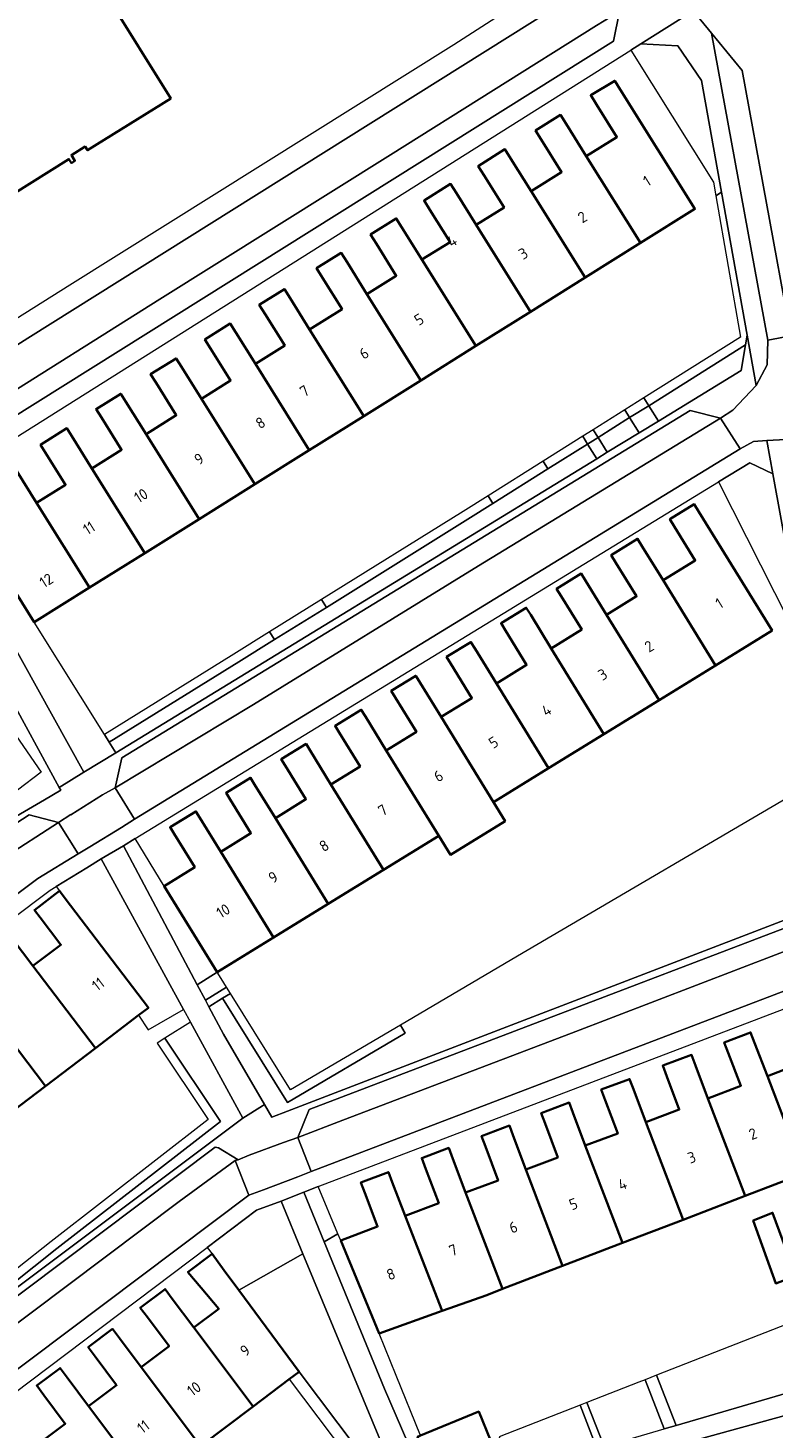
# Model space of a CAD drawing. Extents: x 151587 to 155483, y 462503 to 464608.
# Tile 71 of 236: x 152449 to 152509, y 463739 to 463853. Entities that reach past the tile are written whole.
import ezdxf
from ezdxf.enums import TextEntityAlignment as Align

# ---------------------------------------------------------------- set-up
doc = ezdxf.new("R2010")
doc.units = 0
doc.header["$LTSCALE"] = 0.5
for name, color, linetype, lineweight in [('B-RO-GR-BEPLANTING_CULTUUR_BODEMBEDEKKER-GV', 251, 'CONTINUOUS', 18), ('B-RO-GR-BEPLANTING_CULTUUR_HEESTERS-GV', 251, 'CONTINUOUS', 18), ('B-RO-GR-GROENVOORZIENING-GV', 251, 'CONTINUOUS', 18), ('B-RO-GR-HAAG-GV', 251, 'CONTINUOUS', 13), ('B-RO-OG-BEBOUWING-GV', 6, 'CONTINUOUS', 35), ('B-RO-OG-BEBOUWING-T18', 1, 'CONTINUOUS', 18), ('B-RO-OG-TERREIN_CULTUURSCHEIDING-GV', 251, 'CONTINUOUS', 18), ('B-RO-VH-VERHARDING_ASFALT-GV', 251, 'CONTINUOUS', 18), ('B-RO-VH-VERHARDING_BETONSTRAATSTEEN-GV', 251, 'CONTINUOUS', 18), ('B-RO-VH-VERHARDING_STRAATBAKSTEEN-GV', 251, 'CONTINUOUS', 18), ('B-RO-VH-VERHARDING_TEGEL-GV', 251, 'CONTINUOUS', 18)]:
    doc.layers.add(name, color=color, linetype=linetype, lineweight=lineweight)
doc.styles.add('NLCS-ISO-M200-T18', font='NLCS-ISO.ttf', dxfattribs={"height": 0.36})

msp = doc.modelspace()

# ---------------------------------------------------------------- linework, layer by layer
at = {"layer": 'B-RO-GR-BEPLANTING_CULTUUR_BODEMBEDEKKER-GV', "flags": 128}
for points in [[(152498.56, 463851.495), (152497.742, 463850.98), (152504.493, 463840.241), (152504.684, 463839.134), (152505.139, 463839.418), (152503.508, 463848.509), (152501.585, 463851.346)], [(152507.085, 463826.988), (152499.208, 463822.048), (152499.993, 463820.798), (152506.723, 463824.909)], [(152498.426, 463819.841), (152499.993, 463820.798), (152499.208, 463822.048), (152497.653, 463821.074)], [(152494.677, 463820.093), (152493.83, 463819.561), (152494.229, 463818.926), (152495.076, 463819.457)], [(152495.076, 463819.457), (152495.83, 463818.255), (152498.426, 463819.841), (152497.653, 463821.074)], [(152455.269, 463794.653), (152455.801, 463793.802), (152494.977, 463817.733), (152494.229, 463818.926), (152491.001, 463816.902), (152486.514, 463814.088), (152484.479, 463812.812), (152472.952, 463805.634), (152468.728, 463803.004), (152465.821, 463801.194)], [(152510.584, 463804.604), (152511.468, 463804.766), (152509.32, 463816.498), (152507.45, 463817.407), (152504.901, 463815.85)], [(152443.177, 463810.229), (152453.194, 463792.209), (152455.801, 463793.802), (152455.269, 463794.653), (152454.871, 463795.289), (152449.16, 463804.425), (152444.87, 463811.287)], [(152451.19, 463790.984), (152446.823, 463799.001), (152445.632, 463798.141), (152449.732, 463792.216), (152445.846, 463789.29), (152446.745, 463788.081), (152449.987, 463789.977), (152451.315, 463790.754)], [(152513.862, 463791.684), (152512.866, 463791.502), (152488.522, 463777.24), (152478.987, 463771.629), (152479.367, 463770.982), (152469.791, 463765.347), (152464.502, 463773.82), (152463.383, 463773.122), (152464.565, 463770.899), (152467.911, 463765.164), (152468.506, 463764.144), (152469.793, 463764.638), (152512.799, 463781.151), (152515.263, 463784.029)], [(152456.416, 463786.231), (152462.425, 463774.924), (152464.067, 463775.935), (152459.751, 463782.946), (152457.37, 463786.814)], [(152461.321, 463772.907), (152454.619, 463785.176), (152453.431, 463784.441), (152450.948, 463782.906), (152451.215, 463782.552), (152451.678, 463781.944), (152458.451, 463773.05), (152457.654, 463772.443), (152458.446, 463771.254)], [(152464.067, 463775.935), (152462.425, 463774.924), (152463.101, 463773.653), (152464.821, 463774.727), (152464.386, 463775.424)], [(152464.502, 463773.82), (152465.139, 463774.218), (152464.821, 463774.727), (152463.101, 463773.653), (152463.383, 463773.122)], [(152473.89, 463754.642), (152472.296, 463758.494), (152471.105, 463758.04), (152472.766, 463754.003)], [(152465.824, 463750.054), (152471.038, 463753.02), (152469.257, 463757.3), (152467.264, 463756.566), (152463.251, 463753.541), (152463.642, 463753.011), (152464.637, 463751.662)], [(152465.824, 463750.054), (152470.729, 463743.404), (152478.689, 463732.859), (152479.299, 463733.253), (152477.589, 463737.28), (152471.038, 463753.02)]]:
    msp.add_lwpolyline(points, close=True, dxfattribs=at)
at = {"layer": 'B-RO-GR-BEPLANTING_CULTUUR_HEESTERS-GV', "flags": 128}
for points in [[(152512.795, 463773.069), (152512.98, 463772.586), (152513.115, 463772.235), (152517.186, 463761.611), (152516.249, 463761.252), (152519.361, 463750.767), (152499.84, 463743.131), (152501.434, 463739.056), (152520.242, 463744.549), (152522.258, 463746.294), (152517.195, 463773.856), (152515.187, 463774.852), (152512.504, 463773.829)], [(152466.152, 463764.063), (152461.888, 463771.87), (152459.802, 463770.571), (152464.329, 463763.775), (152451.005, 463753.439), (152445.48, 463749.092), (152441.966, 463746.511), (152442.239, 463746.14)], [(152480.536, 463735.437), (152481.333, 463735.816), (152480.382, 463738.136), (152480.605, 463738.227), (152478.627, 463743.116), (152477.242, 463746.54), (152474.116, 463754.096), (152473.89, 463754.642), (152472.766, 463754.003), (152477.685, 463742.042)], [(152495.567, 463737.343), (152500.47, 463738.775), (152498.909, 463742.766), (152498.407, 463742.57), (152494.173, 463740.919)], [(152500.47, 463738.775), (152501.434, 463739.056), (152499.84, 463743.131), (152498.909, 463742.766)], [(152488.174, 463735.184), (152494.989, 463737.174), (152493.614, 463740.702), (152487.024, 463738.133)], [(152495.567, 463737.343), (152494.173, 463740.919), (152493.614, 463740.702), (152494.989, 463737.174)]]:
    msp.add_lwpolyline(points, close=True, dxfattribs=at)
at = {"layer": 'B-RO-GR-GROENVOORZIENING-GV', "flags": 128}
for points in [[(152505.139, 463839.418), (152504.684, 463839.134), (152506.672, 463827.615), (152498.809, 463822.684), (152499.208, 463822.048), (152507.085, 463826.988), (152507.224, 463827.79)], [(152498.809, 463822.684), (152497.255, 463821.709), (152497.653, 463821.074), (152499.208, 463822.048)], [(152495.076, 463819.457), (152497.653, 463821.074), (152497.255, 463821.709), (152494.677, 463820.093)], [(152491.001, 463816.902), (152494.229, 463818.926), (152493.83, 463819.561), (152490.603, 463817.537)], [(152494.977, 463817.733), (152495.83, 463818.255), (152495.076, 463819.457), (152494.229, 463818.926)], [(152486.514, 463814.088), (152491.001, 463816.902), (152490.603, 463817.537), (152486.115, 463814.723)], [(152472.556, 463806.271), (152472.952, 463805.634), (152484.479, 463812.812), (152486.514, 463814.088), (152486.115, 463814.723), (152484.082, 463813.448)], [(152468.728, 463803.004), (152472.952, 463805.634), (152472.556, 463806.271), (152468.332, 463803.641)], [(152454.871, 463795.289), (152455.269, 463794.653), (152465.821, 463801.194), (152468.728, 463803.004), (152468.332, 463803.641), (152465.425, 463801.831)], [(152465.139, 463774.218), (152464.502, 463773.82), (152469.791, 463765.347), (152479.367, 463770.982), (152478.987, 463771.629), (152470.04, 463766.364)], [(152459.802, 463770.571), (152459.165, 463770.174), (152463.318, 463763.94), (152450.543, 463754.03), (152445.026, 463749.689), (152441.522, 463747.116), (152441.966, 463746.511), (152445.48, 463749.092), (152451.005, 463753.439), (152464.329, 463763.775)], [(152470.729, 463743.404), (152469.93, 463742.803), (152477.007, 463733.427), (152477.847, 463732.315), (152474.283, 463730.011), (152468.711, 463725.773), (152463.906, 463722.083), (152464.524, 463721.277), (152474.858, 463729.192), (152478.444, 463731.51), (152479.719, 463732.263), (152479.299, 463733.253), (152478.689, 463732.859)]]:
    msp.add_lwpolyline(points, close=True, dxfattribs=at)
at = {"layer": 'B-RO-GR-HAAG-GV', "flags": 128}
for points in [[(152505.139, 463839.418), (152504.684, 463839.134), (152506.672, 463827.615), (152498.809, 463822.684), (152499.208, 463822.048), (152507.085, 463826.988), (152507.224, 463827.79)], [(152497.653, 463821.074), (152499.208, 463822.048), (152498.809, 463822.684), (152497.255, 463821.709)], [(152495.076, 463819.457), (152497.653, 463821.074), (152497.255, 463821.709), (152494.677, 463820.093)], [(152494.677, 463820.093), (152493.83, 463819.561), (152494.229, 463818.926), (152495.076, 463819.457)], [(152494.229, 463818.926), (152493.83, 463819.561), (152490.603, 463817.537), (152491.001, 463816.902)], [(152486.514, 463814.088), (152491.001, 463816.902), (152490.603, 463817.537), (152486.115, 463814.723)], [(152472.556, 463806.271), (152472.952, 463805.634), (152484.479, 463812.812), (152486.514, 463814.088), (152486.115, 463814.723), (152484.082, 463813.448)], [(152472.952, 463805.634), (152472.556, 463806.271), (152468.332, 463803.641), (152468.728, 463803.004)], [(152454.871, 463795.289), (152455.269, 463794.653), (152465.821, 463801.194), (152468.728, 463803.004), (152468.332, 463803.641), (152465.425, 463801.831)], [(152478.987, 463771.629), (152470.04, 463766.364), (152465.139, 463774.218), (152464.502, 463773.82), (152469.791, 463765.347), (152479.367, 463770.982)], [(152459.802, 463770.571), (152459.165, 463770.174), (152463.318, 463763.94), (152450.543, 463754.03), (152445.026, 463749.689), (152441.522, 463747.116), (152441.966, 463746.511), (152445.48, 463749.092), (152451.005, 463753.439), (152464.329, 463763.775)], [(152479.719, 463732.263), (152479.299, 463733.253), (152478.689, 463732.859), (152470.729, 463743.404), (152469.93, 463742.803), (152477.007, 463733.427), (152477.847, 463732.315), (152474.283, 463730.011), (152468.711, 463725.773), (152463.906, 463722.083), (152464.524, 463721.277), (152474.858, 463729.192), (152478.444, 463731.51)]]:
    msp.add_lwpolyline(points, close=True, dxfattribs=at)
at = {"layer": 'B-RO-OG-BEBOUWING-GV', "flags": 128}
for points in [[(152441.305, 463859.9), (152441.008, 463859.715), (152441.215, 463859.384), (152434.972, 463855.486), (152445.752, 463838.225), (152451.986, 463842.118), (152452.187, 463841.796), (152452.475, 463841.976), (152452.184, 463842.442), (152453.304, 463843.141), (152453.498, 463842.83), (152460.274, 463847.062), (152455.084, 463855.373), (152481.217, 463871.846), (152478.034, 463876.847), (152478.098, 463876.887), (152475.819, 463880.469), (152472.056, 463878.075), (152471.849, 463878.399), (152442.82, 463859.93), (152442.916, 463859.78), (152441.817, 463859.081)], [(152498.531, 463835.288), (152502.963, 463838.058), (152496.888, 463847.777), (152496.441, 463848.492), (152494.482, 463847.314), (152494.956, 463846.556), (152496.609, 463843.912), (152494.115, 463842.353)], [(152489.623, 463839.505), (152494.021, 463832.468), (152498.531, 463835.288), (152494.115, 463842.353), (152492.469, 463844.986), (152492.014, 463845.713), (152489.993, 463844.45), (152490.453, 463843.713), (152492.111, 463841.061)], [(152494.021, 463832.468), (152489.623, 463839.505), (152487.972, 463842.145), (152487.492, 463842.913), (152485.316, 463841.552), (152485.802, 463840.775), (152487.427, 463838.176), (152485.158, 463836.757), (152489.576, 463829.69)], [(152489.576, 463829.69), (152485.158, 463836.757), (152483.54, 463839.346), (152483.072, 463840.094), (152480.91, 463838.742), (152481.384, 463837.984), (152483.023, 463835.363), (152480.739, 463833.935), (152485.13, 463826.911)], [(152485.13, 463826.911), (152480.739, 463833.935), (152479.107, 463836.546), (152478.64, 463837.293), (152476.548, 463835.985), (152477.021, 463835.228), (152478.648, 463832.626), (152476.258, 463831.132), (152480.649, 463824.109)], [(152471.588, 463828.261), (152476, 463821.203), (152480.649, 463824.109), (152476.258, 463831.132), (152474.639, 463833.723), (152474.164, 463834.483), (152472.158, 463833.23), (152472.639, 463832.46), (152474.231, 463829.913)], [(152471.561, 463818.428), (152476, 463821.203), (152471.588, 463828.261), (152470.003, 463830.795), (152469.537, 463831.541), (152467.49, 463830.262), (152467.963, 463829.506), (152469.559, 463826.952), (152467.167, 463825.457)], [(152471.561, 463818.428), (152467.167, 463825.457), (152465.578, 463827.999), (152465.121, 463828.73), (152463.058, 463827.44), (152463.521, 463826.7), (152465.154, 463824.088), (152462.772, 463822.599), (152467.117, 463815.65)], [(152467.117, 463815.65), (152462.772, 463822.599), (152461.146, 463825.2), (152460.71, 463825.898), (152458.635, 463824.601), (152459.077, 463823.894), (152460.719, 463821.267), (152458.264, 463819.733), (152462.587, 463812.818)], [(152453.852, 463816.948), (152458.163, 463810.053), (152462.587, 463812.818), (152458.264, 463819.733), (152456.63, 463822.347), (152456.206, 463823.025), (152454.196, 463821.768), (152454.625, 463821.081), (152456.265, 463818.457)], [(152458.163, 463810.053), (152453.852, 463816.948), (152452.219, 463819.561), (152451.812, 463820.211), (152449.668, 463818.87), (152450.08, 463818.21), (152451.706, 463815.61), (152449.355, 463814.141), (152453.667, 463807.243)], [(152453.667, 463807.243), (152449.355, 463814.141), (152447.737, 463816.73), (152447.351, 463817.347), (152445.323, 463816.08), (152445.715, 463815.453), (152447.35, 463812.837), (152444.87, 463811.287), (152449.16, 463804.425)], [(152500.37, 463807.845), (152504.638, 463800.911), (152509.247, 463803.748), (152503.296, 463813.414), (152502.92, 463814.025), (152500.93, 463812.801), (152501.305, 463812.193), (152502.989, 463809.457)], [(152504.638, 463800.911), (152500.37, 463807.845), (152498.683, 463810.585), (152498.297, 463811.211), (152496.15, 463809.89), (152496.533, 463809.268), (152498.217, 463806.533), (152495.774, 463805.029), (152500.049, 463798.086)], [(152491.27, 463802.295), (152495.561, 463795.323), (152500.049, 463798.086), (152495.774, 463805.029), (152494.088, 463807.768), (152493.712, 463808.379), (152491.705, 463807.143), (152492.079, 463806.536), (152493.75, 463803.822)], [(152495.561, 463795.323), (152491.27, 463802.295), (152489.596, 463805.014), (152489.232, 463805.604), (152487.174, 463804.337), (152487.535, 463803.751), (152489.257, 463800.954), (152486.801, 463799.442), (152491.047, 463792.544)], [(152491.047, 463792.544), (152486.801, 463799.442), (152485.076, 463802.244), (152484.727, 463802.811), (152482.748, 463801.593), (152483.095, 463801.029), (152484.803, 463798.254), (152482.297, 463796.712), (152486.562, 463789.783)], [(152482.297, 463796.712), (152480.587, 463799.491), (152480.23, 463800.07), (152478.233, 463798.841), (152478.587, 463798.266), (152480.288, 463795.503), (152477.83, 463793.989), (152482.107, 463787.041), (152483.058, 463785.495), (152487.513, 463788.237), (152486.562, 463789.783)], [(152473.325, 463791.222), (152477.605, 463784.269), (152482.107, 463787.041), (152477.83, 463793.989), (152476.126, 463796.757), (152475.794, 463797.296), (152473.663, 463795.985), (152473.993, 463795.449), (152475.697, 463792.681)], [(152468.795, 463788.487), (152473.098, 463781.495), (152477.605, 463784.269), (152473.325, 463791.222), (152471.619, 463793.993), (152471.294, 463794.521), (152469.274, 463793.277), (152469.596, 463792.753), (152471.28, 463790.017)], [(152473.098, 463781.495), (152468.795, 463788.487), (152467.108, 463791.227), (152466.774, 463791.769), (152464.779, 463790.541), (152465.11, 463790.003), (152466.805, 463787.251), (152464.345, 463785.736), (152468.643, 463778.752)], [(152459.751, 463782.946), (152464.067, 463775.935), (152468.643, 463778.752), (152464.345, 463785.736), (152462.648, 463788.493), (152462.32, 463789.026), (152460.228, 463787.738), (152460.553, 463787.209), (152462.235, 463784.476)], [(152449.051, 463776.448), (152454.139, 463769.766), (152457.654, 463772.443), (152458.451, 463773.05), (152451.678, 463781.944), (152451.215, 463782.552), (152449.176, 463780.999), (152449.635, 463780.396), (152451.324, 463778.179)], [(152454.139, 463769.766), (152449.051, 463776.448), (152447.359, 463778.67), (152446.892, 463779.283), (152445.043, 463777.875), (152445.506, 463777.266), (152447.206, 463775.034), (152444.968, 463773.355), (152450.065, 463766.663)], [(152444.968, 463773.355), (152443.293, 463775.589), (152442.841, 463776.192), (152441.01, 463774.819), (152441.469, 463774.207), (152443.162, 463771.949), (152440.785, 463770.166), (152445.88, 463763.476), (152450.065, 463766.663)], [(152511.898, 463759.584), (152516.249, 463761.252), (152517.186, 463761.611), (152513.115, 463772.235), (152512.98, 463772.586), (152512.795, 463773.069), (152510.542, 463772.206), (152510.863, 463771.368), (152511.906, 463768.646), (152508.871, 463767.483)], [(152511.898, 463759.584), (152508.871, 463767.483), (152507.829, 463770.201), (152507.507, 463771.042), (152505.361, 463770.22), (152505.684, 463769.376), (152506.713, 463766.692), (152504.024, 463765.662), (152507.064, 463757.731)], [(152502.006, 463755.793), (152507.064, 463757.731), (152504.024, 463765.662), (152503.02, 463768.351), (152502.698, 463769.213), (152500.351, 463768.337), (152500.682, 463767.451), (152501.688, 463764.756), (152498.961, 463763.737)], [(152494.04, 463761.823), (152497.075, 463753.903), (152502.006, 463755.793), (152498.961, 463763.737), (152497.965, 463766.406), (152497.652, 463767.243), (152495.345, 463766.381), (152495.666, 463765.521), (152496.679, 463762.808)], [(152497.075, 463753.903), (152494.04, 463761.823), (152493.037, 463764.509), (152492.731, 463765.328), (152490.449, 463764.477), (152490.763, 463763.635), (152491.798, 463760.864), (152489.185, 463759.888), (152492.196, 463752.033)], [(152487.303, 463750.157), (152492.196, 463752.033), (152489.185, 463759.888), (152488.161, 463762.633), (152487.856, 463763.45), (152485.589, 463762.604), (152485.903, 463761.764), (152486.938, 463758.991), (152484.295, 463758.004)], [(152484.295, 463758.004), (152483.259, 463760.747), (152482.922, 463761.639), (152480.719, 463760.807), (152481.061, 463759.901), (152482.101, 463757.149), (152479.355, 463756.112), (152482.389, 463748.372), (152486.011, 463749.662), (152487.303, 463750.157)], [(152474.116, 463754.096), (152477.242, 463746.54), (152482.389, 463748.372), (152479.355, 463756.112), (152478.321, 463758.847), (152478.008, 463759.676), (152475.761, 463758.827), (152476.08, 463757.984), (152477.12, 463755.231)], [(152511.179, 463751.231), (152509.288, 463756.366), (152507.72, 463755.718), (152509.557, 463750.609)], [(152462.153, 463747.019), (152466.988, 463740.59), (152469.93, 463742.803), (152470.729, 463743.404), (152465.824, 463750.054), (152464.637, 463751.662), (152463.642, 463753.011), (152461.671, 463751.534), (152462.763, 463750.237), (152464.189, 463748.544)], [(152457.856, 463743.8), (152462.698, 463737.363), (152466.988, 463740.59), (152462.153, 463747.019), (152460.396, 463749.364), (152459.814, 463750.142), (152457.798, 463748.631), (152458.381, 463747.853), (152460.137, 463745.508)], [(152462.698, 463737.363), (152457.856, 463743.8), (152456.101, 463746.143), (152455.533, 463746.902), (152453.552, 463745.418), (152454.122, 463744.658), (152455.868, 463742.326), (152453.583, 463740.614), (152458.438, 463734.159)], [(152449.397, 463737.479), (152454.259, 463731.016), (152458.438, 463734.159), (152453.583, 463740.614), (152451.837, 463742.944), (152451.259, 463743.716), (152449.357, 463742.292), (152449.936, 463741.518), (152451.681, 463739.189)], [(152486.312, 463737.855), (152485.361, 463740.176), (152480.605, 463738.227), (152480.382, 463738.136), (152481.333, 463735.816)]]:
    msp.add_lwpolyline(points, close=True, dxfattribs=at)
at = {"layer": 'B-RO-OG-TERREIN_CULTUURSCHEIDING-GV', "flags": 128}
msp.add_lwpolyline([(152508.897, 463827.378), (152510.772, 463827.728), (152506.812, 463849.333), (152504.315, 463852.364)], close=True, dxfattribs=at)
at = {"layer": 'B-RO-VH-VERHARDING_ASFALT-GV', "flags": 128}
msp.add_lwpolyline([(152500.739, 463860.199), (152500.609, 463860.097), (152498.873, 463858.969), (152502.822, 463854.176), (152504.315, 463852.364), (152506.812, 463849.333), (152510.772, 463827.728), (152512.251, 463819.655), (152517.228, 463792.5), (152518.809, 463783.963), (152520.314, 463775.831), (152522.127, 463766.039), (152522.4, 463764.568), (152525.24, 463749.225), (152530.936, 463750.298), (152529.292, 463759.155), (152528.238, 463764.837), (152527.856, 463766.83), (152527.003, 463771.505), (152512.705, 463848.681), (152510.679, 463859.418)], dxfattribs=at)
at = {"layer": 'B-RO-VH-VERHARDING_BETONSTRAATSTEEN-GV', "flags": 128}
for points in [[(152440.223, 463818.707), (152442.661, 463818.125), (152496.324, 463851.708), (152496.832, 463854.138), (152494.965, 463852.991), (152478.174, 463842.458), (152459.396, 463830.711), (152445.045, 463821.711)], [(152455.762, 463790.934), (152467.023, 463797.715), (152485.347, 463809.018), (152505.054, 463821.044), (152502.592, 463821.664), (152456.3, 463793.393)], [(152451.136, 463788.132), (152448.744, 463788.737), (152445.997, 463786.976), (152364.834, 463726.032), (152364.464, 463723.514), (152366.694, 463725.226), (152413.534, 463760.342), (152446.587, 463785.187)], [(152470.626, 463762.486), (152474.29, 463763.902), (152492.921, 463770.982), (152509.872, 463777.489), (152512.494, 463778.462), (152510.273, 463779.527), (152471.552, 463764.751)], [(152383.443, 463701.258), (152383.154, 463698.796), (152385.312, 463700.4), (152399.414, 463711.084), (152412.725, 463721.044), (152460.965, 463757.271), (152465.516, 463760.613), (152465.776, 463760.667), (152464.155, 463761.65), (152463.901, 463761.694)]]:
    msp.add_lwpolyline(points, close=True, dxfattribs=at)
at = {"layer": 'B-RO-VH-VERHARDING_STRAATBAKSTEEN-GV', "flags": 128}
for points in [[(152438.513, 463821.174), (152440.223, 463818.707), (152445.045, 463821.711), (152459.396, 463830.711), (152478.174, 463842.458), (152494.965, 463852.991), (152496.832, 463854.138), (152495.193, 463856.732), (152448.643, 463827.53), (152444.182, 463824.731)], [(152507.965, 463823.698), (152508.863, 463825.378), (152508.897, 463827.378), (152504.315, 463852.364), (152502.822, 463854.176), (152502.805, 463854.164), (152498.56, 463851.495), (152501.585, 463851.346), (152503.508, 463848.509), (152505.139, 463839.418), (152507.224, 463827.79)], [(152508.897, 463827.378), (152508.863, 463825.378), (152507.965, 463823.698), (152506.058, 463821.694), (152505.054, 463821.044), (152506.655, 463818.528), (152507.726, 463819.144), (152508.823, 463819.209), (152510.381, 463819.307), (152512.251, 463819.655), (152510.772, 463827.728)], [(152505.054, 463821.044), (152485.347, 463809.018), (152467.023, 463797.715), (152455.762, 463790.934), (152457.324, 463788.395), (152506.655, 463818.528)], [(152506.655, 463818.528), (152457.324, 463788.395), (152456.268, 463787.724), (152453.697, 463786.14), (152452.726, 463785.581), (152449.455, 463783.573), (152366.177, 463721.034), (152365.293, 463720.339), (152364.818, 463717.524), (152365.941, 463716.047), (152366.526, 463719.568), (152450.456, 463782.602), (152450.948, 463782.906), (152453.431, 463784.441), (152454.619, 463785.176), (152456.416, 463786.231), (152457.37, 463786.814), (152504.901, 463815.85), (152507.45, 463817.407), (152509.32, 463816.498), (152508.823, 463819.209), (152507.726, 463819.144)], [(152508.823, 463819.209), (152509.32, 463816.498), (152511.468, 463804.766), (152513.862, 463791.684), (152515.263, 463784.029), (152515.787, 463781.155), (152517.102, 463782.528), (152510.381, 463819.307)], [(152438.806, 463813.722), (152446.354, 463799.862), (152446.823, 463799.001), (152451.19, 463790.984), (152453.194, 463792.209), (152443.177, 463810.229), (152440.534, 463814.983)], [(152452.133, 463788.758), (152452.127, 463788.767), (152451.136, 463788.132), (152452.726, 463785.581), (152453.697, 463786.14), (152456.268, 463787.724), (152457.324, 463788.395), (152455.762, 463790.934), (152454.715, 463790.371)], [(152451.136, 463788.132), (152446.587, 463785.187), (152413.534, 463760.342), (152366.694, 463725.226), (152364.464, 463723.514), (152366.177, 463721.034), (152449.455, 463783.573), (152452.726, 463785.581)], [(152462.425, 463774.924), (152456.416, 463786.231), (152454.619, 463785.176), (152461.321, 463772.907), (152461.888, 463771.87), (152466.152, 463764.063), (152467.747, 463765.062), (152467.911, 463765.164), (152464.565, 463770.899), (152463.383, 463773.122), (152463.101, 463773.653)], [(152512.494, 463778.462), (152509.872, 463777.489), (152492.921, 463770.982), (152474.29, 463763.902), (152470.626, 463762.486), (152471.707, 463759.711), (152513.561, 463775.666)], [(152466.636, 463757.795), (152467.828, 463758.237), (152470.63, 463759.275), (152471.707, 463759.711), (152470.626, 463762.486), (152469.452, 463762.071), (152466.673, 463761.051), (152465.776, 463760.667), (152465.516, 463760.613)], [(152472.766, 463754.003), (152471.105, 463758.04), (152469.257, 463757.3), (152471.038, 463753.02), (152477.589, 463737.28), (152479.299, 463733.253), (152479.719, 463732.263), (152481.488, 463733.231), (152480.536, 463735.437), (152477.685, 463742.042)]]:
    msp.add_lwpolyline(points, close=True, dxfattribs=at)
for points in [[(152343.703, 463745.524), (152346.51, 463741.813), (152347.417, 463744.861), (152347.525, 463745.222), (152435.761, 463811.437), (152438.806, 463813.722), (152440.534, 463814.983), (152441.987, 463815.897), (152497.742, 463850.98), (152498.56, 463851.495), (152502.805, 463854.164), (152497.914, 463854.89), (152496.832, 463854.138), (152496.324, 463851.708), (152442.661, 463818.125), (152440.223, 463818.707), (152439.24, 463817.977)], [(152445.997, 463786.976), (152448.744, 463788.737), (152451.136, 463788.132), (152452.127, 463788.767), (152452.133, 463788.758), (152454.715, 463790.371), (152455.762, 463790.934), (152456.3, 463793.393), (152502.592, 463821.664), (152505.054, 463821.044), (152506.058, 463821.694), (152507.965, 463823.698), (152507.224, 463827.79), (152507.085, 463826.988), (152506.723, 463824.909), (152499.993, 463820.798), (152498.426, 463819.841), (152495.83, 463818.255), (152494.977, 463817.733), (152455.801, 463793.802), (152453.194, 463792.209), (152451.19, 463790.984), (152451.315, 463790.754), (152449.987, 463789.977), (152446.745, 463788.081)], [(152383.443, 463701.258), (152463.901, 463761.694), (152464.155, 463761.65), (152465.776, 463760.667), (152466.673, 463761.051), (152469.452, 463762.071), (152470.626, 463762.486), (152471.552, 463764.751), (152510.273, 463779.527), (152512.494, 463778.462), (152513.656, 463778.925), (152515.787, 463781.155), (152515.263, 463784.029), (152512.799, 463781.151), (152469.793, 463764.638), (152468.506, 463764.144), (152467.911, 463765.164), (152467.747, 463765.062), (152466.152, 463764.063), (152442.239, 463746.14), (152441.327, 463745.457), (152427.141, 463734.824)], [(152400.572, 463706.289), (152404.437, 463709.203), (152463.251, 463753.541), (152467.264, 463756.566), (152469.257, 463757.3), (152471.105, 463758.04), (152472.296, 463758.494), (152512.504, 463773.829), (152515.187, 463774.852), (152517.195, 463773.856), (152516.81, 463775.973), (152514.744, 463776.075), (152513.561, 463775.666), (152471.707, 463759.711), (152470.63, 463759.275), (152467.828, 463758.237)], [(152401.712, 463709.006), (152466.636, 463757.795), (152465.516, 463760.613), (152460.965, 463757.271), (152412.725, 463721.044), (152399.414, 463711.084), (152385.312, 463700.4), (152383.154, 463698.796), (152384.924, 463696.374), (152394.175, 463703.357)], [(152467.828, 463758.237), (152466.636, 463757.795), (152401.712, 463709.006)], [(152522.752, 463743.624), (152522.258, 463746.294), (152520.242, 463744.549), (152501.434, 463739.056), (152500.47, 463738.775)], [(152483.625, 463732.48), (152498.771, 463736.694), (152520.06, 463742.543), (152521.201, 463742.89)], [(152521.297, 463737.689), (152520.06, 463742.543), (152498.771, 463736.694), (152483.625, 463732.48)]]:
    msp.add_lwpolyline(points, dxfattribs=at)
at = {"layer": 'B-RO-VH-VERHARDING_TEGEL-GV', "flags": 128}
msp.add_lwpolyline([(152498.873, 463858.969), (152500.609, 463860.097), (152500.739, 463860.199), (152500.59, 463860.48), (152499.867, 463862.022), (152498.17, 463860.95), (152495.92, 463859.53), (152495.705, 463859.391), (152483.323, 463851.413), (152452.063, 463831.852), (152447.667, 463829.101), (152447.454, 463828.811), (152443.321, 463826.225), (152444.182, 463824.731), (152448.643, 463827.53), (152495.193, 463856.732), (152496.302, 463857.428), (152496.308, 463857.418)], close=True, dxfattribs=at)

# ---------------------------------------------------------------- texts
at = {"layer": 'B-RO-OG-BEBOUWING-T18', "style": 'NLCS-ISO-M200-T18'}
for s, rotation, p in [('1', 32, (152499.057, 463840.334)), ('2', 32, (152493.803, 463837.401)), ('4', 32, (152483.185, 463835.447)), ('3', 32, (152488.988, 463834.434)), ('5', 32, (152480.499, 463829.066)), ('6', 32, (152476.02, 463826.314)), ('7', 32, (152471.171, 463823.242)), ('8', 32, (152467.579, 463820.656)), ('9', 32, (152462.582, 463817.714)), ('10', 32, (152457.852, 463814.732)), ('11', 32, (152453.616, 463812.087)), ('12', 32, (152450.141, 463807.82)), ('1', 31.6, (152504.948, 463805.966)), ('2', 31.6, (152499.238, 463802.464)), ('3', 31.6, (152495.455, 463800.174)), ('4', 31.6, (152490.884, 463797.258)), ('5', 31.6, (152486.567, 463794.643)), ('6', 31.6, (152482.081, 463791.91)), ('7', 31.6, (152477.544, 463789.121)), ('8', 31.6, (152472.765, 463786.234)), ('9', 31.6, (152468.618, 463783.67)), ('10', 31.6, (152464.548, 463780.928)), ('11', 37.3, (152454.36, 463774.962)), ('2', 21, (152507.692, 463762.784)), ('3', 20.5, (152502.708, 463760.867)), ('4', 20.5, (152497.071, 463758.685)), ('5', 20.5, (152493.071, 463757.07)), ('6', 20.5, (152488.18, 463755.185)), ('7', 20.7, (152483.281, 463753.319)), ('8', 20.7, (152478.206, 463751.365)), ('9', 36.8, (152466.33, 463745.15)), ('10', 36.8, (152462.172, 463742.035)), ('11', 36.9, (152458.034, 463738.951))]:
    msp.add_text(s, height=0.9, rotation=rotation, dxfattribs=at).set_placement(p, align=Align.MIDDLE)

doc.saveas('drawing.dxf')
